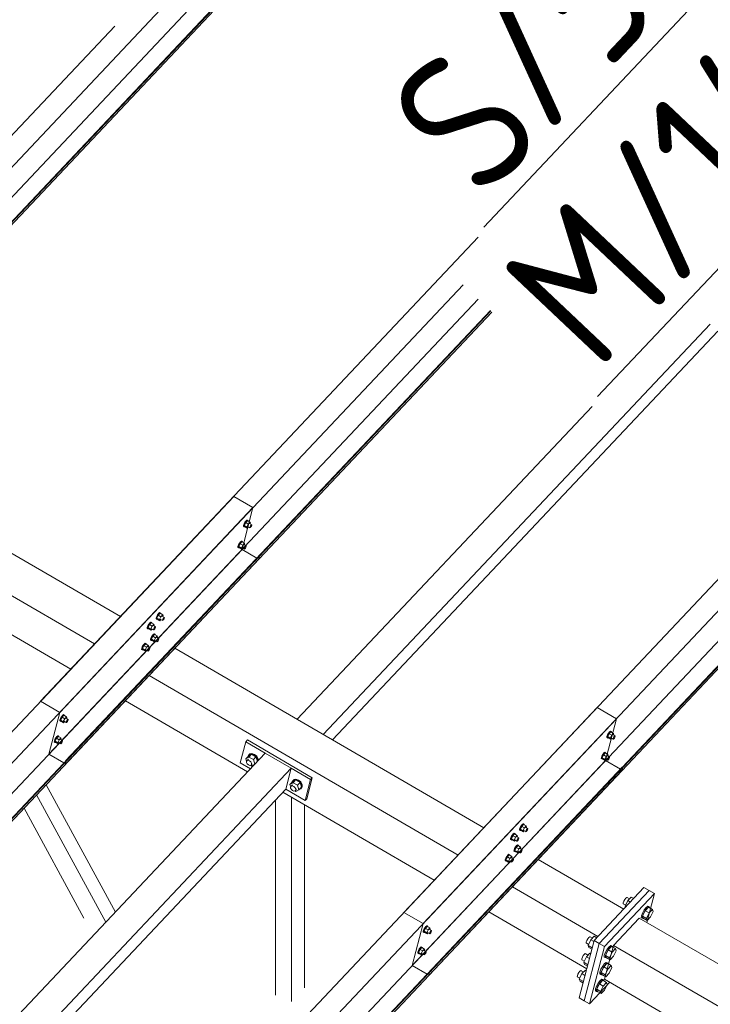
# Model space of a CAD drawing. Header units: millimetres. Extents: x -681 to 506, y -45 to 794.
# Tile 121 of 256: x -240 to -215, y 437 to 472. Entities that reach past the tile are written whole.
import ezdxf

# ---------------------------------------------------------------- set-up
doc = ezdxf.new("R2010")
doc.units = ezdxf.units.MM
doc.header["$LTSCALE"] = 0.6
doc.linetypes.add('XKITLINE00', pattern=[0])
for name, color, linetype, lineweight in [('Bolt', 7, 'Continuous', 0), ('Part', 2, 'Continuous', 0), ('PartMark', 3, 'Continuous', 0)]:
    doc.layers.add(name, color=color, linetype=linetype, lineweight=lineweight)
doc.styles.add('ISOCPEUR', font='ISOCPEUR.TTF')

msp = doc.modelspace()

# ---------------------------------------------------------------- linework, layer by layer
at = {"layer": 'Bolt', "color": 3, "linetype": 'XKITLINE00', "lineweight": 0}
for p, q in [((-232.158, 454.347), (-232.156, 454.382)), ((-232.158, 454.347), (-232.135, 454.333)), ((-232.135, 454.437), (-232.156, 454.382)), ((-232.101, 454.497), (-232.135, 454.437)), ((-232.135, 454.333), (-232.132, 454.369)), ((-232.118, 454.327), (-232.135, 454.333)), ((-232.132, 454.369), (-232.111, 454.424)), ((-232.076, 454.48), (-232.127, 454.375)), ((-232.034, 454.321), (-232.127, 454.375)), ((-232.127, 454.375), (-232.114, 454.337)), ((-232.109, 454.334), (-232.118, 454.327)), ((-232.114, 454.337), (-232.021, 454.283)), ((-232.111, 454.424), (-232.077, 454.484)), ((-232.063, 454.546), (-232.101, 454.497)), ((-232.077, 454.484), (-232.04, 454.533)), ((-232.013, 454.547), (-232.076, 454.48)), ((-231.983, 454.426), (-232.076, 454.48)), ((-232.031, 454.571), (-232.063, 454.546)), ((-232.04, 454.533), (-232.008, 454.557)), ((-232.034, 454.321), (-231.983, 454.426)), ((-232.034, 454.321), (-232.021, 454.283)), ((-232.015, 454.564), (-232.031, 454.571)), ((-232.021, 454.283), (-231.985, 454.321)), ((-232.015, 454.564), (-231.992, 454.551)), ((-232.013, 454.547), (-231.92, 454.493)), ((-232.008, 454.557), (-231.992, 454.551)), ((-232.006, 454.334), (-231.932, 454.29)), ((-231.992, 454.551), (-231.993, 454.535)), ((-231.92, 454.493), (-231.983, 454.426)), ((-231.934, 454.442), (-231.86, 454.399)), ((-231.932, 454.29), (-231.931, 454.308)), ((-231.924, 454.287), (-231.932, 454.29)), ((-231.931, 454.308), (-231.92, 454.336)), ((-231.908, 454.3), (-231.924, 454.287)), ((-231.907, 454.455), (-231.92, 454.493)), ((-231.92, 454.336), (-231.903, 454.366)), ((-231.918, 454.433), (-231.907, 454.455)), ((-231.889, 454.324), (-231.908, 454.3)), ((-231.903, 454.366), (-231.884, 454.39)), ((-231.872, 454.354), (-231.889, 454.324)), ((-231.884, 454.39), (-231.868, 454.402)), ((-231.861, 454.381), (-231.872, 454.354)), ((-231.868, 454.402), (-231.86, 454.399)), ((-231.86, 454.399), (-231.861, 454.381)), ((-232.356, 453.591), (-232.353, 453.627)), ((-232.356, 453.591), (-232.333, 453.578)), ((-232.332, 453.682), (-232.353, 453.627)), ((-232.333, 453.578), (-232.33, 453.613)), ((-232.316, 453.571), (-232.333, 453.578)), ((-232.298, 453.742), (-232.332, 453.682)), ((-232.33, 453.613), (-232.309, 453.668)), ((-232.274, 453.725), (-232.324, 453.619)), ((-232.231, 453.565), (-232.324, 453.619)), ((-232.324, 453.619), (-232.311, 453.581)), ((-232.307, 453.578), (-232.316, 453.571)), ((-232.311, 453.581), (-232.218, 453.527)), ((-232.309, 453.668), (-232.275, 453.728)), ((-232.26, 453.791), (-232.298, 453.742)), ((-232.275, 453.728), (-232.237, 453.777)), ((-232.21, 453.792), (-232.274, 453.725)), ((-232.181, 453.671), (-232.274, 453.725)), ((-232.229, 453.815), (-232.26, 453.791)), ((-232.237, 453.777), (-232.206, 453.802)), ((-232.231, 453.565), (-232.181, 453.671)), ((-232.231, 453.565), (-232.218, 453.527)), ((-232.212, 453.809), (-232.229, 453.815)), ((-232.218, 453.527), (-232.182, 453.565)), ((-232.212, 453.809), (-232.189, 453.795)), ((-232.21, 453.792), (-232.117, 453.738)), ((-232.206, 453.802), (-232.189, 453.795)), ((-232.204, 453.578), (-232.129, 453.535)), ((-232.189, 453.795), (-232.19, 453.78)), ((-232.117, 453.738), (-232.181, 453.671)), ((-232.132, 453.687), (-232.058, 453.644)), ((-232.129, 453.535), (-232.128, 453.553)), ((-232.128, 453.553), (-232.118, 453.58)), ((-232.118, 453.58), (-232.101, 453.61)), ((-232.105, 453.699), (-232.117, 453.738)), ((-232.115, 453.677), (-232.105, 453.699)), ((-232.087, 453.568), (-232.105, 453.544)), ((-232.101, 453.61), (-232.082, 453.635)), ((-232.07, 453.598), (-232.087, 453.568)), ((-232.082, 453.635), (-232.066, 453.647)), ((-232.059, 453.626), (-232.07, 453.598)), ((-232.066, 453.647), (-232.058, 453.644)), ((-232.058, 453.644), (-232.059, 453.626)), ((-232.121, 453.532), (-232.129, 453.535)), ((-232.105, 453.544), (-232.121, 453.532)), ((-235.262, 451.125), (-235.283, 451.07)), ((-235.228, 451.185), (-235.262, 451.125)), ((-235.26, 451.056), (-235.238, 451.111)), ((-235.203, 451.168), (-235.254, 451.063)), ((-235.238, 451.111), (-235.204, 451.171)), ((-235.19, 451.234), (-235.228, 451.185)), ((-235.204, 451.171), (-235.167, 451.22)), ((-235.14, 451.235), (-235.203, 451.168)), ((-235.11, 451.114), (-235.203, 451.168)), ((-235.158, 451.258), (-235.19, 451.234)), ((-235.167, 451.22), (-235.135, 451.245)), ((-235.161, 451.009), (-235.11, 451.114)), ((-235.142, 451.252), (-235.158, 451.258)), ((-235.142, 451.252), (-235.119, 451.238)), ((-235.14, 451.235), (-235.047, 451.181)), ((-235.135, 451.245), (-235.119, 451.238)), ((-235.119, 451.238), (-235.12, 451.223)), ((-235.047, 451.181), (-235.11, 451.114)), ((-235.062, 451.13), (-234.987, 451.087)), ((-235.034, 451.143), (-235.047, 451.181)), ((-235.045, 451.12), (-235.034, 451.143)), ((-235.011, 451.078), (-234.996, 451.09)), ((-234.996, 451.09), (-234.987, 451.087)), ((-234.987, 451.087), (-234.989, 451.069)), ((-235.602, 450.698), (-235.6, 450.734)), ((-235.579, 450.789), (-235.6, 450.734)), ((-235.545, 450.849), (-235.579, 450.789)), ((-235.577, 450.72), (-235.555, 450.776)), ((-235.52, 450.832), (-235.571, 450.727)), ((-235.555, 450.776), (-235.521, 450.836)), ((-235.507, 450.898), (-235.545, 450.849)), ((-235.521, 450.836), (-235.484, 450.884)), ((-235.457, 450.899), (-235.52, 450.832)), ((-235.427, 450.778), (-235.52, 450.832)), ((-235.475, 450.922), (-235.507, 450.898)), ((-235.484, 450.884), (-235.452, 450.909)), ((-235.478, 450.673), (-235.427, 450.778)), ((-235.459, 450.916), (-235.475, 450.922)), ((-235.459, 450.916), (-235.436, 450.902)), ((-235.457, 450.899), (-235.364, 450.845)), ((-235.452, 450.909), (-235.436, 450.902)), ((-235.436, 450.902), (-235.437, 450.887)), ((-235.364, 450.845), (-235.427, 450.778)), ((-235.379, 450.794), (-235.304, 450.751)), ((-235.351, 450.807), (-235.364, 450.845)), ((-235.362, 450.784), (-235.351, 450.807)), ((-235.347, 450.718), (-235.328, 450.742)), ((-235.328, 450.742), (-235.313, 450.754)), ((-235.306, 450.733), (-235.316, 450.706)), ((-235.313, 450.754), (-235.304, 450.751)), ((-235.304, 450.751), (-235.306, 450.733)), ((-235.285, 451.034), (-235.283, 451.07)), ((-235.285, 451.034), (-235.262, 451.021)), ((-235.262, 451.021), (-235.26, 451.056)), ((-235.245, 451.014), (-235.262, 451.021)), ((-235.161, 451.009), (-235.254, 451.063)), ((-235.254, 451.063), (-235.241, 451.024)), ((-235.236, 451.022), (-235.245, 451.014)), ((-235.241, 451.024), (-235.148, 450.97)), ((-235.161, 451.009), (-235.148, 450.97)), ((-235.148, 450.97), (-235.112, 451.009)), ((-235.133, 451.021), (-235.059, 450.978)), ((-235.059, 450.978), (-235.058, 450.996)), ((-235.051, 450.975), (-235.059, 450.978)), ((-235.058, 450.996), (-235.047, 451.023)), ((-235.035, 450.987), (-235.051, 450.975)), ((-235.047, 451.023), (-235.03, 451.053)), ((-235.016, 451.011), (-235.035, 450.987)), ((-235.03, 451.053), (-235.011, 451.078)), ((-234.999, 451.041), (-235.016, 451.011)), ((-234.989, 451.069), (-234.999, 451.041)), ((-235.602, 450.698), (-235.579, 450.685)), ((-235.579, 450.685), (-235.577, 450.72)), ((-235.562, 450.679), (-235.579, 450.685)), ((-235.478, 450.673), (-235.571, 450.727)), ((-235.571, 450.727), (-235.558, 450.688)), ((-235.553, 450.686), (-235.562, 450.679)), ((-235.558, 450.688), (-235.465, 450.634)), ((-235.478, 450.673), (-235.465, 450.634)), ((-235.465, 450.634), (-235.429, 450.673)), ((-235.425, 450.429), (-235.459, 450.369)), ((-235.401, 450.412), (-235.451, 450.307)), ((-235.45, 450.685), (-235.376, 450.642)), ((-235.436, 450.356), (-235.402, 450.416)), ((-235.387, 450.478), (-235.425, 450.429)), ((-235.402, 450.416), (-235.364, 450.465)), ((-235.337, 450.479), (-235.401, 450.412)), ((-235.308, 450.358), (-235.401, 450.412)), ((-235.356, 450.503), (-235.387, 450.478)), ((-235.376, 450.642), (-235.375, 450.66)), ((-235.368, 450.639), (-235.376, 450.642)), ((-235.375, 450.66), (-235.364, 450.688)), ((-235.352, 450.651), (-235.368, 450.639)), ((-235.364, 450.688), (-235.347, 450.718)), ((-235.364, 450.465), (-235.333, 450.489)), ((-235.339, 450.496), (-235.356, 450.503)), ((-235.333, 450.676), (-235.352, 450.651)), ((-235.339, 450.496), (-235.316, 450.483)), ((-235.337, 450.479), (-235.245, 450.425)), ((-235.316, 450.706), (-235.333, 450.676)), ((-235.333, 450.489), (-235.316, 450.483)), ((-235.316, 450.483), (-235.317, 450.467)), ((-235.245, 450.425), (-235.308, 450.358)), ((-235.232, 450.387), (-235.245, 450.425)), ((-235.242, 450.365), (-235.232, 450.387)), ((-235.776, 450.034), (-235.797, 449.978)), ((-235.742, 450.094), (-235.776, 450.034)), ((-235.718, 450.076), (-235.768, 449.971)), ((-235.753, 450.02), (-235.719, 450.08)), ((-235.704, 450.142), (-235.742, 450.094)), ((-235.719, 450.08), (-235.681, 450.129)), ((-235.654, 450.143), (-235.718, 450.076)), ((-235.625, 450.023), (-235.718, 450.076)), ((-235.673, 450.167), (-235.704, 450.142)), ((-235.681, 450.129), (-235.65, 450.153)), ((-235.656, 450.16), (-235.673, 450.167)), ((-235.656, 450.16), (-235.633, 450.147)), ((-235.654, 450.143), (-235.562, 450.089)), ((-235.65, 450.153), (-235.633, 450.147)), ((-235.633, 450.147), (-235.634, 450.132)), ((-235.562, 450.089), (-235.625, 450.023)), ((-235.576, 450.039), (-235.502, 449.995)), ((-235.549, 450.051), (-235.562, 450.089)), ((-235.559, 450.029), (-235.549, 450.051)), ((-235.483, 450.279), (-235.48, 450.314)), ((-235.483, 450.279), (-235.46, 450.265)), ((-235.459, 450.369), (-235.48, 450.314)), ((-235.46, 450.265), (-235.457, 450.301)), ((-235.443, 450.259), (-235.46, 450.265)), ((-235.457, 450.301), (-235.436, 450.356)), ((-235.358, 450.253), (-235.451, 450.307)), ((-235.451, 450.307), (-235.438, 450.269)), ((-235.434, 450.266), (-235.443, 450.259)), ((-235.438, 450.269), (-235.345, 450.215)), ((-235.358, 450.253), (-235.308, 450.358)), ((-235.358, 450.253), (-235.345, 450.215)), ((-235.345, 450.215), (-235.309, 450.253)), ((-235.331, 450.266), (-235.256, 450.222)), ((-235.259, 450.374), (-235.185, 450.331)), ((-235.256, 450.222), (-235.255, 450.24)), ((-235.248, 450.219), (-235.256, 450.222)), ((-235.255, 450.24), (-235.245, 450.268)), ((-235.232, 450.232), (-235.248, 450.219)), ((-235.245, 450.268), (-235.228, 450.298)), ((-235.214, 450.256), (-235.232, 450.232)), ((-235.228, 450.298), (-235.209, 450.322)), ((-235.197, 450.286), (-235.214, 450.256)), ((-235.209, 450.322), (-235.193, 450.334)), ((-235.186, 450.314), (-235.197, 450.286)), ((-235.193, 450.334), (-235.185, 450.331)), ((-235.185, 450.331), (-235.186, 450.314)), ((-235.8, 449.943), (-235.797, 449.978)), ((-235.8, 449.943), (-235.777, 449.929)), ((-235.777, 449.929), (-235.774, 449.965)), ((-235.76, 449.923), (-235.777, 449.929)), ((-235.774, 449.965), (-235.753, 450.02)), ((-235.675, 449.917), (-235.768, 449.971)), ((-235.768, 449.971), (-235.755, 449.933)), ((-235.751, 449.93), (-235.76, 449.923)), ((-235.755, 449.933), (-235.662, 449.879)), ((-235.675, 449.917), (-235.625, 450.023)), ((-235.675, 449.917), (-235.662, 449.879)), ((-235.662, 449.879), (-235.626, 449.917)), ((-235.648, 449.93), (-235.573, 449.887)), ((-235.573, 449.887), (-235.572, 449.904)), ((-235.565, 449.883), (-235.573, 449.887)), ((-235.572, 449.904), (-235.562, 449.932)), ((-235.549, 449.896), (-235.565, 449.883)), ((-235.562, 449.932), (-235.545, 449.962)), ((-235.531, 449.92), (-235.549, 449.896)), ((-235.545, 449.962), (-235.526, 449.986)), ((-235.514, 449.95), (-235.531, 449.92)), ((-235.526, 449.986), (-235.51, 449.999)), ((-235.503, 449.978), (-235.514, 449.95)), ((-235.51, 449.999), (-235.502, 449.995)), ((-235.502, 449.995), (-235.503, 449.978)), ((-238.634, 447.585), (-238.672, 447.537)), ((-238.648, 447.523), (-238.611, 447.572)), ((-238.584, 447.587), (-238.647, 447.52)), ((-238.603, 447.61), (-238.634, 447.585)), ((-238.611, 447.572), (-238.579, 447.596)), ((-238.586, 447.604), (-238.603, 447.61)), ((-238.586, 447.604), (-238.563, 447.59)), ((-238.584, 447.587), (-238.491, 447.533)), ((-238.579, 447.596), (-238.563, 447.59)), ((-238.563, 447.59), (-238.564, 447.575)), ((-238.729, 447.386), (-238.727, 447.421)), ((-238.729, 447.386), (-238.706, 447.372)), ((-238.706, 447.477), (-238.727, 447.421)), ((-238.672, 447.537), (-238.706, 447.477)), ((-238.706, 447.372), (-238.704, 447.408)), ((-238.69, 447.366), (-238.706, 447.372)), ((-238.704, 447.408), (-238.682, 447.463)), ((-238.647, 447.52), (-238.698, 447.414)), ((-238.605, 447.36), (-238.698, 447.414)), ((-238.698, 447.414), (-238.685, 447.376)), ((-238.68, 447.373), (-238.69, 447.366)), ((-238.685, 447.376), (-238.592, 447.322)), ((-238.682, 447.463), (-238.648, 447.523)), ((-238.554, 447.466), (-238.647, 447.52)), ((-238.605, 447.36), (-238.554, 447.466)), ((-238.605, 447.36), (-238.592, 447.322)), ((-238.592, 447.322), (-238.556, 447.36)), ((-238.577, 447.373), (-238.503, 447.33)), ((-238.491, 447.533), (-238.554, 447.466)), ((-238.506, 447.482), (-238.431, 447.439)), ((-238.503, 447.33), (-238.502, 447.348)), ((-238.495, 447.327), (-238.503, 447.33)), ((-238.502, 447.348), (-238.491, 447.375)), ((-238.479, 447.339), (-238.495, 447.327)), ((-238.478, 447.494), (-238.491, 447.533)), ((-238.491, 447.375), (-238.474, 447.405)), ((-238.489, 447.472), (-238.478, 447.494)), ((-238.46, 447.363), (-238.479, 447.339)), ((-238.474, 447.405), (-238.455, 447.43)), ((-238.443, 447.393), (-238.46, 447.363)), ((-238.455, 447.43), (-238.44, 447.442)), ((-238.433, 447.421), (-238.443, 447.393)), ((-238.44, 447.442), (-238.431, 447.439)), ((-238.431, 447.439), (-238.433, 447.421)), ((-219.127, 446.886), (-219.148, 446.831)), ((-219.093, 446.946), (-219.127, 446.886)), ((-219.124, 446.817), (-219.103, 446.873)), ((-219.068, 446.929), (-219.118, 446.824)), ((-219.103, 446.873), (-219.069, 446.933)), ((-219.055, 446.995), (-219.093, 446.946)), ((-219.069, 446.933), (-219.032, 446.981)), ((-219.005, 446.996), (-219.068, 446.929)), ((-218.975, 446.875), (-219.068, 446.929)), ((-219.023, 447.019), (-219.055, 446.995)), ((-219.032, 446.981), (-219, 447.006)), ((-219.026, 446.77), (-218.975, 446.875)), ((-219.007, 447.013), (-219.023, 447.019)), ((-219.007, 447.013), (-218.983, 446.999)), ((-219.005, 446.996), (-218.912, 446.942)), ((-219, 447.006), (-218.983, 446.999)), ((-218.983, 446.999), (-218.985, 446.984)), ((-218.912, 446.942), (-218.975, 446.875)), ((-218.926, 446.891), (-218.852, 446.848)), ((-218.899, 446.904), (-218.912, 446.942)), ((-218.91, 446.881), (-218.899, 446.904)), ((-238.927, 446.63), (-238.924, 446.666)), ((-238.927, 446.63), (-238.904, 446.617)), ((-238.903, 446.721), (-238.924, 446.666)), ((-238.904, 446.617), (-238.901, 446.652)), ((-238.887, 446.611), (-238.904, 446.617)), ((-238.869, 446.781), (-238.903, 446.721)), ((-238.901, 446.652), (-238.88, 446.708)), ((-238.845, 446.764), (-238.895, 446.659)), ((-238.802, 446.605), (-238.895, 446.659)), ((-238.895, 446.659), (-238.882, 446.62)), ((-238.878, 446.618), (-238.887, 446.611)), ((-238.882, 446.62), (-238.789, 446.567)), ((-238.88, 446.708), (-238.846, 446.768)), ((-238.831, 446.83), (-238.869, 446.781)), ((-238.846, 446.768), (-238.808, 446.816)), ((-238.782, 446.831), (-238.845, 446.764)), ((-238.752, 446.71), (-238.845, 446.764)), ((-238.8, 446.854), (-238.831, 446.83)), ((-238.808, 446.816), (-238.777, 446.841)), ((-238.802, 446.605), (-238.752, 446.71)), ((-238.802, 446.605), (-238.789, 446.567)), ((-238.783, 446.848), (-238.8, 446.854)), ((-238.789, 446.567), (-238.753, 446.605)), ((-238.783, 446.848), (-238.76, 446.835)), ((-238.782, 446.831), (-238.689, 446.777)), ((-238.777, 446.841), (-238.76, 446.835)), ((-238.775, 446.617), (-238.701, 446.574)), ((-238.76, 446.835), (-238.761, 446.819)), ((-238.689, 446.777), (-238.752, 446.71)), ((-238.703, 446.726), (-238.629, 446.683)), ((-238.701, 446.574), (-238.699, 446.592)), ((-238.692, 446.571), (-238.701, 446.574)), ((-238.699, 446.592), (-238.689, 446.62)), ((-238.677, 446.583), (-238.692, 446.571)), ((-238.676, 446.739), (-238.689, 446.777)), ((-238.689, 446.62), (-238.672, 446.65)), ((-238.686, 446.716), (-238.676, 446.739)), ((-238.658, 446.608), (-238.677, 446.583)), ((-238.672, 446.65), (-238.653, 446.674)), ((-238.641, 446.638), (-238.658, 446.608)), ((-238.653, 446.674), (-238.637, 446.686)), ((-238.63, 446.665), (-238.641, 446.638)), ((-238.637, 446.686), (-238.629, 446.683)), ((-238.629, 446.683), (-238.63, 446.665)), ((-219.15, 446.795), (-219.148, 446.831)), ((-219.15, 446.795), (-219.127, 446.782)), ((-219.127, 446.782), (-219.124, 446.817)), ((-219.11, 446.775), (-219.127, 446.782)), ((-219.026, 446.77), (-219.118, 446.824)), ((-219.118, 446.824), (-219.106, 446.785)), ((-219.101, 446.783), (-219.11, 446.775)), ((-219.106, 446.785), (-219.013, 446.731)), ((-219.026, 446.77), (-219.013, 446.731)), ((-219.013, 446.731), (-218.977, 446.77)), ((-218.998, 446.782), (-218.924, 446.739)), ((-218.924, 446.739), (-218.923, 446.757)), ((-218.916, 446.736), (-218.924, 446.739)), ((-218.923, 446.757), (-218.912, 446.784)), ((-218.9, 446.748), (-218.916, 446.736)), ((-218.912, 446.784), (-218.895, 446.814)), ((-218.881, 446.773), (-218.9, 446.748)), ((-218.895, 446.814), (-218.876, 446.839)), ((-218.864, 446.803), (-218.881, 446.773)), ((-218.876, 446.839), (-218.86, 446.851)), ((-218.853, 446.83), (-218.864, 446.803)), ((-218.86, 446.851), (-218.852, 446.848)), ((-218.852, 446.848), (-218.853, 446.83)), ((-231.99, 446.131), (-231.949, 446.188)), ((-231.869, 446.192), (-231.979, 446.125)), ((-231.961, 446.094), (-231.869, 446.192)), ((-231.949, 446.188), (-231.932, 446.206)), ((-231.949, 446.188), (-231.873, 446.203)), ((-231.855, 446.221), (-231.932, 446.206)), ((-231.873, 446.203), (-231.782, 446.171)), ((-231.708, 446.098), (-231.869, 446.192)), ((-231.764, 446.19), (-231.855, 446.221)), ((-231.782, 446.171), (-231.701, 446.103)), ((-231.683, 446.121), (-231.764, 446.19)), ((-219.29, 446.19), (-219.324, 446.13)), ((-219.266, 446.173), (-219.316, 446.068)), ((-219.301, 446.117), (-219.267, 446.177)), ((-219.252, 446.239), (-219.29, 446.19)), ((-219.267, 446.177), (-219.229, 446.226)), ((-219.202, 446.24), (-219.266, 446.173)), ((-219.173, 446.119), (-219.266, 446.173)), ((-219.221, 446.264), (-219.252, 446.239)), ((-219.229, 446.226), (-219.198, 446.25)), ((-219.204, 446.257), (-219.221, 446.264)), ((-219.204, 446.257), (-219.181, 446.244)), ((-219.202, 446.24), (-219.109, 446.186)), ((-219.198, 446.25), (-219.181, 446.244)), ((-219.181, 446.244), (-219.182, 446.229)), ((-219.109, 446.186), (-219.173, 446.119)), ((-219.097, 446.148), (-219.109, 446.186)), ((-232.071, 446.027), (-231.979, 446.125)), ((-232.071, 446.027), (-231.961, 446.094)), ((-232.045, 445.945), (-232.071, 446.027)), ((-232.05, 445.939), (-232.027, 445.97)), ((-232.047, 445.894), (-232.05, 445.939)), ((-232.02, 445.847), (-232.047, 445.894)), ((-232.027, 445.97), (-231.981, 446.018)), ((-232.027, 445.97), (-231.986, 445.978)), ((-231.976, 445.81), (-232.02, 445.847)), ((-231.989, 446.114), (-231.99, 446.131)), ((-231.986, 445.978), (-231.937, 445.961)), ((-231.927, 445.793), (-231.976, 445.81)), ((-231.8, 446.001), (-231.961, 446.094)), ((-231.937, 445.961), (-231.893, 445.924)), ((-231.886, 445.801), (-231.927, 445.793)), ((-231.893, 445.924), (-231.866, 445.876)), ((-231.886, 445.801), (-231.84, 445.849)), ((-231.864, 445.831), (-231.886, 445.801)), ((-231.866, 445.876), (-231.864, 445.831)), ((-231.86, 445.774), (-231.75, 445.841)), ((-231.8, 446.001), (-231.708, 446.098)), ((-231.75, 445.841), (-231.8, 446.001)), ((-231.657, 445.938), (-231.708, 446.098)), ((-231.701, 446.103), (-231.651, 446.015)), ((-231.634, 446.033), (-231.683, 446.121)), ((-231.651, 446.015), (-231.647, 445.949)), ((-231.63, 445.967), (-231.634, 446.033)), ((-219.348, 446.04), (-219.345, 446.075)), ((-219.348, 446.04), (-219.324, 446.026)), ((-219.324, 446.13), (-219.345, 446.075)), ((-219.324, 446.026), (-219.322, 446.062)), ((-219.308, 446.02), (-219.324, 446.026)), ((-219.322, 446.062), (-219.301, 446.117)), ((-219.223, 446.014), (-219.316, 446.068)), ((-219.316, 446.068), (-219.303, 446.03)), ((-219.299, 446.027), (-219.308, 446.02)), ((-219.303, 446.03), (-219.21, 445.976)), ((-219.223, 446.014), (-219.173, 446.119)), ((-219.223, 446.014), (-219.21, 445.976)), ((-219.21, 445.976), (-219.174, 446.014)), ((-219.196, 446.027), (-219.121, 445.984)), ((-219.124, 446.136), (-219.05, 446.092)), ((-219.121, 445.984), (-219.12, 446.001)), ((-219.113, 445.98), (-219.121, 445.984)), ((-219.12, 446.001), (-219.11, 446.029)), ((-219.097, 445.993), (-219.113, 445.98)), ((-219.11, 446.029), (-219.093, 446.059)), ((-219.107, 446.126), (-219.097, 446.148)), ((-219.078, 446.017), (-219.097, 445.993)), ((-219.093, 446.059), (-219.074, 446.083)), ((-219.061, 446.047), (-219.078, 446.017)), ((-219.074, 446.083), (-219.058, 446.096)), ((-219.051, 446.075), (-219.061, 446.047)), ((-219.058, 446.096), (-219.05, 446.092)), ((-219.05, 446.092), (-219.051, 446.075)), ((-231.901, 445.798), (-231.86, 445.774)), ((-230.492, 445.11), (-230.4, 445.208)), ((-230.492, 445.11), (-230.382, 445.177)), ((-230.466, 445.028), (-230.492, 445.11)), ((-230.448, 445.053), (-230.402, 445.101)), ((-230.411, 445.214), (-230.369, 445.271)), ((-230.41, 445.198), (-230.411, 445.214)), ((-230.29, 445.275), (-230.4, 445.208)), ((-230.382, 445.177), (-230.29, 445.275)), ((-230.382, 445.177), (-230.221, 445.084)), ((-230.369, 445.271), (-230.352, 445.289)), ((-230.369, 445.271), (-230.293, 445.286)), ((-230.276, 445.304), (-230.352, 445.289)), ((-230.293, 445.286), (-230.202, 445.254)), ((-230.129, 445.181), (-230.29, 445.275)), ((-230.185, 445.273), (-230.276, 445.304)), ((-230.221, 445.084), (-230.129, 445.181)), ((-230.202, 445.254), (-230.121, 445.186)), ((-230.104, 445.204), (-230.185, 445.273)), ((-230.078, 445.021), (-230.129, 445.181)), ((-230.121, 445.186), (-230.072, 445.098)), ((-230.054, 445.116), (-230.104, 445.204)), ((-230.072, 445.098), (-230.067, 445.015)), ((-230.05, 445.033), (-230.054, 445.116)), ((-230.47, 445.022), (-230.448, 445.053)), ((-230.467, 444.977), (-230.47, 445.022)), ((-230.441, 444.93), (-230.467, 444.977)), ((-230.448, 445.053), (-230.406, 445.061)), ((-230.397, 444.893), (-230.441, 444.93)), ((-230.406, 445.061), (-230.357, 445.044)), ((-230.348, 444.876), (-230.397, 444.893)), ((-230.357, 445.044), (-230.314, 445.007)), ((-230.307, 444.884), (-230.348, 444.876)), ((-230.321, 444.881), (-230.28, 444.857)), ((-230.314, 445.007), (-230.287, 444.959)), ((-230.307, 444.884), (-230.26, 444.933)), ((-230.284, 444.914), (-230.307, 444.884)), ((-230.287, 444.959), (-230.284, 444.914)), ((-230.28, 444.857), (-230.17, 444.924)), ((-230.17, 444.924), (-230.221, 445.084)), ((-230.17, 444.924), (-230.078, 445.021)), ((-230.108, 444.958), (-230.144, 444.952)), ((-230.067, 445.015), (-230.108, 444.958)), ((-230.108, 444.958), (-230.091, 444.977)), ((-230.091, 444.977), (-230.05, 445.033)), ((-222.15, 443.707), (-222.182, 443.682)), ((-222.159, 443.669), (-222.127, 443.693)), ((-222.134, 443.7), (-222.15, 443.707)), ((-222.134, 443.7), (-222.111, 443.687)), ((-222.127, 443.693), (-222.111, 443.687)), ((-222.499, 443.347), (-222.537, 443.298)), ((-222.449, 443.348), (-222.512, 443.281)), ((-222.467, 443.371), (-222.499, 443.347)), ((-222.476, 443.333), (-222.444, 443.358)), ((-222.451, 443.365), (-222.467, 443.371)), ((-222.451, 443.365), (-222.428, 443.351)), ((-222.449, 443.348), (-222.356, 443.294)), ((-222.444, 443.358), (-222.428, 443.351)), ((-222.428, 443.351), (-222.429, 443.336)), ((-222.277, 443.483), (-222.275, 443.518)), ((-222.277, 443.483), (-222.254, 443.469)), ((-222.254, 443.574), (-222.275, 443.518)), ((-222.22, 443.634), (-222.254, 443.574)), ((-222.254, 443.469), (-222.251, 443.505)), ((-222.237, 443.463), (-222.254, 443.469)), ((-222.251, 443.505), (-222.23, 443.56)), ((-222.195, 443.616), (-222.246, 443.511)), ((-222.153, 443.457), (-222.246, 443.511)), ((-222.246, 443.511), (-222.233, 443.473)), ((-222.228, 443.47), (-222.237, 443.463)), ((-222.233, 443.473), (-222.14, 443.419)), ((-222.23, 443.56), (-222.196, 443.62)), ((-222.182, 443.682), (-222.22, 443.634)), ((-222.196, 443.62), (-222.159, 443.669)), ((-222.132, 443.683), (-222.195, 443.616)), ((-222.102, 443.563), (-222.195, 443.616)), ((-222.153, 443.457), (-222.102, 443.563)), ((-222.153, 443.457), (-222.14, 443.419)), ((-222.14, 443.419), (-222.104, 443.457)), ((-222.132, 443.683), (-222.039, 443.63)), ((-222.125, 443.47), (-222.051, 443.427)), ((-222.111, 443.687), (-222.112, 443.672)), ((-222.039, 443.63), (-222.102, 443.563)), ((-222.053, 443.579), (-221.979, 443.536)), ((-222.051, 443.427), (-222.05, 443.444)), ((-222.043, 443.424), (-222.051, 443.427)), ((-222.05, 443.444), (-222.039, 443.472)), ((-222.027, 443.436), (-222.043, 443.424)), ((-222.026, 443.591), (-222.039, 443.63)), ((-222.039, 443.472), (-222.022, 443.502)), ((-222.037, 443.569), (-222.026, 443.591)), ((-222.008, 443.46), (-222.027, 443.436)), ((-222.022, 443.502), (-222.003, 443.526)), ((-221.991, 443.49), (-222.008, 443.46)), ((-222.003, 443.526), (-221.987, 443.539)), ((-221.98, 443.518), (-221.991, 443.49)), ((-221.987, 443.539), (-221.979, 443.536)), ((-221.979, 443.536), (-221.98, 443.518)), ((-222.594, 443.147), (-222.592, 443.183)), ((-222.594, 443.147), (-222.571, 443.134)), ((-222.571, 443.238), (-222.592, 443.183)), ((-222.537, 443.298), (-222.571, 443.238)), ((-222.571, 443.134), (-222.568, 443.169)), ((-222.554, 443.127), (-222.571, 443.134)), ((-222.568, 443.169), (-222.547, 443.224)), ((-222.512, 443.281), (-222.563, 443.175)), ((-222.47, 443.121), (-222.563, 443.175)), ((-222.563, 443.175), (-222.55, 443.137)), ((-222.545, 443.134), (-222.554, 443.127)), ((-222.55, 443.137), (-222.457, 443.083)), ((-222.547, 443.224), (-222.513, 443.284)), ((-222.513, 443.284), (-222.476, 443.333)), ((-222.419, 443.227), (-222.512, 443.281)), ((-222.47, 443.121), (-222.419, 443.227)), ((-222.47, 443.121), (-222.457, 443.083)), ((-222.457, 443.083), (-222.421, 443.121)), ((-222.442, 443.134), (-222.368, 443.091)), ((-222.356, 443.294), (-222.419, 443.227)), ((-222.371, 443.243), (-222.296, 443.2)), ((-222.368, 443.091), (-222.367, 443.109)), ((-222.36, 443.088), (-222.368, 443.091)), ((-222.367, 443.109), (-222.356, 443.136)), ((-222.344, 443.1), (-222.36, 443.088)), ((-222.343, 443.255), (-222.356, 443.294)), ((-222.356, 443.136), (-222.339, 443.166)), ((-222.354, 443.233), (-222.343, 443.255)), ((-222.325, 443.124), (-222.344, 443.1)), ((-222.339, 443.166), (-222.32, 443.191)), ((-222.308, 443.154), (-222.325, 443.124)), ((-222.32, 443.191), (-222.305, 443.203)), ((-222.297, 443.182), (-222.308, 443.154)), ((-222.305, 443.203), (-222.296, 443.2)), ((-222.296, 443.2), (-222.297, 443.182)), ((-222.475, 442.727), (-222.472, 442.763)), ((-222.475, 442.727), (-222.452, 442.714)), ((-222.451, 442.818), (-222.472, 442.763)), ((-222.452, 442.714), (-222.449, 442.749)), ((-222.435, 442.708), (-222.452, 442.714)), ((-222.417, 442.878), (-222.451, 442.818)), ((-222.449, 442.749), (-222.428, 442.805)), ((-222.393, 442.861), (-222.443, 442.756)), ((-222.35, 442.702), (-222.443, 442.756)), ((-222.443, 442.756), (-222.43, 442.717)), ((-222.426, 442.715), (-222.435, 442.708)), ((-222.43, 442.717), (-222.337, 442.663)), ((-222.428, 442.805), (-222.394, 442.865)), ((-222.379, 442.927), (-222.417, 442.878)), ((-222.394, 442.865), (-222.356, 442.913)), ((-222.329, 442.928), (-222.393, 442.861)), ((-222.3, 442.807), (-222.393, 442.861)), ((-222.348, 442.951), (-222.379, 442.927)), ((-222.356, 442.913), (-222.325, 442.938)), ((-222.35, 442.702), (-222.3, 442.807)), ((-222.35, 442.702), (-222.337, 442.663)), ((-222.331, 442.945), (-222.348, 442.951)), ((-222.337, 442.663), (-222.301, 442.702)), ((-222.331, 442.945), (-222.308, 442.931)), ((-222.329, 442.928), (-222.236, 442.874)), ((-222.325, 442.938), (-222.308, 442.931)), ((-222.323, 442.714), (-222.248, 442.671)), ((-222.308, 442.931), (-222.309, 442.916)), ((-222.236, 442.874), (-222.3, 442.807)), ((-222.251, 442.823), (-222.177, 442.78)), ((-222.248, 442.671), (-222.247, 442.689)), ((-222.24, 442.668), (-222.248, 442.671)), ((-222.247, 442.689), (-222.237, 442.717)), ((-222.224, 442.68), (-222.24, 442.668)), ((-222.237, 442.717), (-222.22, 442.747)), ((-222.224, 442.836), (-222.236, 442.874)), ((-222.234, 442.813), (-222.224, 442.836)), ((-222.205, 442.705), (-222.224, 442.68)), ((-222.22, 442.747), (-222.201, 442.771)), ((-222.189, 442.735), (-222.205, 442.705)), ((-222.201, 442.771), (-222.185, 442.783)), ((-222.178, 442.762), (-222.189, 442.735)), ((-222.185, 442.783), (-222.177, 442.78)), ((-222.177, 442.78), (-222.178, 442.762)), ((-222.792, 442.392), (-222.789, 442.427)), ((-222.792, 442.392), (-222.769, 442.378)), ((-222.768, 442.482), (-222.789, 442.427)), ((-222.769, 442.378), (-222.766, 442.414)), ((-222.752, 442.372), (-222.769, 442.378)), ((-222.734, 442.542), (-222.768, 442.482)), ((-222.766, 442.414), (-222.745, 442.469)), ((-222.71, 442.525), (-222.76, 442.42)), ((-222.667, 442.366), (-222.76, 442.42)), ((-222.76, 442.42), (-222.747, 442.382)), ((-222.743, 442.379), (-222.752, 442.372)), ((-222.747, 442.382), (-222.654, 442.328)), ((-222.745, 442.469), (-222.711, 442.529)), ((-222.696, 442.591), (-222.734, 442.542)), ((-222.711, 442.529), (-222.673, 442.578)), ((-222.646, 442.592), (-222.71, 442.525)), ((-222.617, 442.471), (-222.71, 442.525)), ((-222.665, 442.615), (-222.696, 442.591)), ((-222.673, 442.578), (-222.642, 442.602)), ((-222.667, 442.366), (-222.617, 442.471)), ((-222.667, 442.366), (-222.654, 442.328)), ((-222.648, 442.609), (-222.665, 442.615)), ((-222.654, 442.328), (-222.618, 442.366)), ((-222.648, 442.609), (-222.625, 442.596)), ((-222.646, 442.592), (-222.554, 442.538)), ((-222.642, 442.602), (-222.625, 442.596)), ((-222.64, 442.379), (-222.565, 442.335)), ((-222.625, 442.596), (-222.626, 442.58)), ((-222.554, 442.538), (-222.617, 442.471)), ((-222.568, 442.487), (-222.494, 442.444)), ((-222.565, 442.335), (-222.564, 442.353)), ((-222.557, 442.332), (-222.565, 442.335)), ((-222.564, 442.353), (-222.554, 442.381)), ((-222.541, 442.344), (-222.557, 442.332)), ((-222.541, 442.5), (-222.554, 442.538)), ((-222.554, 442.381), (-222.537, 442.411)), ((-222.551, 442.478), (-222.541, 442.5)), ((-222.523, 442.369), (-222.541, 442.344)), ((-222.537, 442.411), (-222.518, 442.435)), ((-222.506, 442.399), (-222.523, 442.369)), ((-222.518, 442.435), (-222.502, 442.447)), ((-222.495, 442.426), (-222.506, 442.399)), ((-222.502, 442.447), (-222.494, 442.444)), ((-222.494, 442.444), (-222.495, 442.426)), ((-218.563, 440.886), (-218.565, 440.85)), ((-218.542, 440.941), (-218.563, 440.886)), ((-218.508, 441.001), (-218.542, 440.941)), ((-218.47, 441.049), (-218.508, 441.001)), ((-218.493, 440.762), (-218.397, 440.961)), ((-218.439, 441.074), (-218.47, 441.049)), ((-218.422, 441.068), (-218.439, 441.074)), ((-218.422, 441.068), (-218.341, 441.021)), ((-218.277, 441.088), (-218.397, 440.961)), ((-218.397, 440.961), (-218.307, 440.909)), ((-218.277, 441.088), (-218.187, 441.036)), ((-218.565, 440.85), (-218.475, 440.798)), ((-218.48, 440.725), (-218.493, 440.762)), ((-218.493, 440.762), (-218.462, 440.744)), ((-217.813, 440.626), (-217.876, 440.516)), ((-217.775, 440.6), (-217.87, 440.4)), ((-217.838, 440.494), (-217.776, 440.604)), ((-217.744, 440.715), (-217.813, 440.626)), ((-217.776, 440.604), (-217.707, 440.694)), ((-217.655, 440.727), (-217.775, 440.6)), ((-217.775, 440.6), (-217.635, 440.519)), ((-217.687, 440.76), (-217.744, 440.715)), ((-217.731, 440.32), (-217.635, 440.519)), ((-217.707, 440.694), (-217.649, 440.738)), ((-217.656, 440.748), (-217.687, 440.76)), ((-217.656, 440.748), (-217.619, 440.727)), ((-217.655, 440.727), (-217.516, 440.646)), ((-217.649, 440.738), (-217.619, 440.727)), ((-217.635, 440.519), (-217.516, 440.646)), ((-217.619, 440.727), (-217.62, 440.707)), ((-217.491, 440.573), (-217.587, 440.374)), ((-217.516, 440.646), (-217.491, 440.573)), ((-217.914, 440.415), (-217.919, 440.349)), ((-217.919, 440.349), (-217.882, 440.328)), ((-217.876, 440.516), (-217.914, 440.415)), ((-217.882, 440.328), (-217.877, 440.393)), ((-217.851, 440.316), (-217.882, 440.328)), ((-217.877, 440.393), (-217.838, 440.494)), ((-217.87, 440.4), (-217.846, 440.328)), ((-217.87, 440.4), (-217.731, 440.32)), ((-217.84, 440.325), (-217.851, 440.316)), ((-217.846, 440.328), (-217.706, 440.247)), ((-217.706, 440.247), (-217.731, 440.32)), ((-217.587, 440.374), (-217.706, 440.247)), ((-225.721, 439.835), (-225.719, 439.87)), ((-225.721, 439.835), (-225.698, 439.821)), ((-225.698, 439.925), (-225.719, 439.87)), ((-225.664, 439.985), (-225.698, 439.925)), ((-225.698, 439.821), (-225.696, 439.857)), ((-225.681, 439.815), (-225.698, 439.821)), ((-225.696, 439.857), (-225.674, 439.912)), ((-225.639, 439.968), (-225.69, 439.863)), ((-225.597, 439.809), (-225.69, 439.863)), ((-225.69, 439.863), (-225.677, 439.825)), ((-225.672, 439.822), (-225.681, 439.815)), ((-225.677, 439.825), (-225.584, 439.771)), ((-225.674, 439.912), (-225.64, 439.972)), ((-225.626, 440.034), (-225.664, 439.985)), ((-225.64, 439.972), (-225.603, 440.021)), ((-225.576, 440.035), (-225.639, 439.968)), ((-225.546, 439.914), (-225.639, 439.968)), ((-225.594, 440.059), (-225.626, 440.034)), ((-225.603, 440.021), (-225.571, 440.045)), ((-225.597, 439.809), (-225.546, 439.914)), ((-225.578, 440.052), (-225.594, 440.059)), ((-225.578, 440.052), (-225.555, 440.039)), ((-225.576, 440.035), (-225.483, 439.981)), ((-225.571, 440.045), (-225.555, 440.039)), ((-225.569, 439.822), (-225.495, 439.778)), ((-225.555, 440.039), (-225.556, 440.023)), ((-225.483, 439.981), (-225.546, 439.914)), ((-225.498, 439.93), (-225.423, 439.887)), ((-225.494, 439.796), (-225.483, 439.824)), ((-225.47, 439.943), (-225.483, 439.981)), ((-225.483, 439.824), (-225.466, 439.854)), ((-225.481, 439.921), (-225.47, 439.943)), ((-225.466, 439.854), (-225.447, 439.878)), ((-225.435, 439.842), (-225.452, 439.812)), ((-225.447, 439.878), (-225.432, 439.89)), ((-225.425, 439.87), (-225.435, 439.842)), ((-225.432, 439.89), (-225.423, 439.887)), ((-225.423, 439.887), (-225.425, 439.87)), ((-225.597, 439.809), (-225.584, 439.771)), ((-225.584, 439.771), (-225.548, 439.809)), ((-225.495, 439.778), (-225.494, 439.796)), ((-225.487, 439.775), (-225.495, 439.778)), ((-225.471, 439.788), (-225.487, 439.775)), ((-225.452, 439.812), (-225.471, 439.788)), ((-219.889, 439.481), (-219.891, 439.446)), ((-219.867, 439.536), (-219.889, 439.481)), ((-219.834, 439.596), (-219.867, 439.536)), ((-219.796, 439.645), (-219.834, 439.596)), ((-219.723, 439.557), (-219.818, 439.357)), ((-219.764, 439.67), (-219.796, 439.645)), ((-219.748, 439.663), (-219.764, 439.67)), ((-219.748, 439.663), (-219.667, 439.616)), ((-219.603, 439.684), (-219.723, 439.557)), ((-219.723, 439.557), (-219.616, 439.495)), ((-219.603, 439.684), (-219.513, 439.631)), ((-225.919, 439.079), (-225.916, 439.115)), ((-225.895, 439.17), (-225.916, 439.115)), ((-225.861, 439.23), (-225.895, 439.17)), ((-225.893, 439.101), (-225.872, 439.156)), ((-225.837, 439.213), (-225.887, 439.107)), ((-225.872, 439.156), (-225.838, 439.216)), ((-225.823, 439.279), (-225.861, 439.23)), ((-225.838, 439.216), (-225.8, 439.265)), ((-225.773, 439.28), (-225.837, 439.213)), ((-225.744, 439.159), (-225.837, 439.213)), ((-225.792, 439.303), (-225.823, 439.279)), ((-225.8, 439.265), (-225.769, 439.29)), ((-225.794, 439.054), (-225.744, 439.159)), ((-225.775, 439.297), (-225.792, 439.303)), ((-225.775, 439.297), (-225.752, 439.283)), ((-225.773, 439.28), (-225.681, 439.226)), ((-225.769, 439.29), (-225.752, 439.283)), ((-225.752, 439.283), (-225.753, 439.268)), ((-225.681, 439.226), (-225.744, 439.159)), ((-225.695, 439.175), (-225.621, 439.132)), ((-225.668, 439.187), (-225.681, 439.226)), ((-225.678, 439.165), (-225.668, 439.187)), ((-225.664, 439.098), (-225.645, 439.123)), ((-225.645, 439.123), (-225.629, 439.135)), ((-225.622, 439.114), (-225.633, 439.086)), ((-225.629, 439.135), (-225.621, 439.132)), ((-225.621, 439.132), (-225.622, 439.114)), ((-219.891, 439.446), (-219.801, 439.393)), ((-219.818, 439.357), (-219.794, 439.285)), ((-219.818, 439.357), (-219.674, 439.274)), ((-219.794, 439.285), (-219.688, 439.223)), ((-219.201, 439.111), (-219.24, 439.01)), ((-219.139, 439.221), (-219.201, 439.111)), ((-219.1, 439.196), (-219.196, 438.996)), ((-219.164, 439.09), (-219.102, 439.2)), ((-219.07, 439.311), (-219.139, 439.221)), ((-219.102, 439.2), (-219.033, 439.289)), ((-218.981, 439.322), (-219.1, 439.196)), ((-219.1, 439.196), (-218.961, 439.115)), ((-219.012, 439.356), (-219.07, 439.311)), ((-219.057, 438.915), (-218.961, 439.115)), ((-219.033, 439.289), (-218.975, 439.334)), ((-218.982, 439.344), (-219.012, 439.356)), ((-218.982, 439.344), (-218.945, 439.322)), ((-218.981, 439.322), (-218.841, 439.242)), ((-218.975, 439.334), (-218.945, 439.322)), ((-218.961, 439.115), (-218.841, 439.242)), ((-218.945, 439.322), (-218.946, 439.302)), ((-218.817, 439.169), (-218.912, 438.97)), ((-218.841, 439.242), (-218.817, 439.169)), ((-225.919, 439.079), (-225.896, 439.066)), ((-225.896, 439.066), (-225.893, 439.101)), ((-225.879, 439.059), (-225.896, 439.066)), ((-225.794, 439.054), (-225.887, 439.107)), ((-225.887, 439.107), (-225.874, 439.069)), ((-225.87, 439.067), (-225.879, 439.059)), ((-225.874, 439.069), (-225.781, 439.015)), ((-225.794, 439.054), (-225.781, 439.015)), ((-225.781, 439.015), (-225.745, 439.054)), ((-225.767, 439.066), (-225.692, 439.023)), ((-225.692, 439.023), (-225.691, 439.041)), ((-225.684, 439.02), (-225.692, 439.023)), ((-225.691, 439.041), (-225.681, 439.068)), ((-225.668, 439.032), (-225.684, 439.02)), ((-225.681, 439.068), (-225.664, 439.098)), ((-225.65, 439.056), (-225.668, 439.032)), ((-225.633, 439.086), (-225.65, 439.056)), ((-220.047, 438.877), (-220.049, 438.841)), ((-220.049, 438.841), (-219.959, 438.789)), ((-220.025, 438.932), (-220.047, 438.877)), ((-219.991, 438.992), (-220.025, 438.932)), ((-219.954, 439.041), (-219.991, 438.992)), ((-219.881, 438.952), (-219.976, 438.753)), ((-219.922, 439.065), (-219.954, 439.041)), ((-219.906, 439.059), (-219.922, 439.065)), ((-219.906, 439.059), (-219.825, 439.012)), ((-219.761, 439.079), (-219.881, 438.952)), ((-219.881, 438.952), (-219.774, 438.891)), ((-219.761, 439.079), (-219.73, 439.061)), ((-219.24, 439.01), (-219.245, 438.945)), ((-219.245, 438.945), (-219.208, 438.924)), ((-219.208, 438.924), (-219.203, 438.989)), ((-219.177, 438.912), (-219.208, 438.924)), ((-219.203, 438.989), (-219.164, 439.09)), ((-219.196, 438.996), (-219.172, 438.924)), ((-219.196, 438.996), (-219.057, 438.915)), ((-219.166, 438.92), (-219.177, 438.912)), ((-219.172, 438.924), (-219.032, 438.843)), ((-219.032, 438.843), (-219.057, 438.915)), ((-218.912, 438.97), (-219.032, 438.843)), ((-220.112, 438.436), (-220.149, 438.388)), ((-220.08, 438.461), (-220.112, 438.436)), ((-220.064, 438.454), (-220.08, 438.461)), ((-220.064, 438.454), (-219.983, 438.407)), ((-219.919, 438.475), (-220.039, 438.348)), ((-219.976, 438.753), (-219.952, 438.68)), ((-219.976, 438.753), (-219.832, 438.669)), ((-219.952, 438.68), (-219.846, 438.619)), ((-219.919, 438.475), (-219.888, 438.457)), ((-219.398, 438.406), (-219.403, 438.341)), ((-219.359, 438.507), (-219.398, 438.406)), ((-219.361, 438.384), (-219.322, 438.485)), ((-219.297, 438.617), (-219.359, 438.507)), ((-219.258, 438.591), (-219.354, 438.392)), ((-219.322, 438.485), (-219.26, 438.595)), ((-219.228, 438.706), (-219.297, 438.617)), ((-219.26, 438.595), (-219.191, 438.685)), ((-219.139, 438.718), (-219.258, 438.591)), ((-219.258, 438.591), (-219.119, 438.51)), ((-219.17, 438.751), (-219.228, 438.706)), ((-219.215, 438.311), (-219.119, 438.51)), ((-219.191, 438.685), (-219.133, 438.73)), ((-219.14, 438.74), (-219.17, 438.751)), ((-219.14, 438.74), (-219.103, 438.718)), ((-219.139, 438.718), (-218.999, 438.637)), ((-219.133, 438.73), (-219.103, 438.718)), ((-219.119, 438.51), (-218.999, 438.637)), ((-219.103, 438.718), (-219.104, 438.698)), ((-218.975, 438.565), (-219.07, 438.365)), ((-218.999, 438.637), (-218.975, 438.565)), ((-220.205, 438.272), (-220.207, 438.237)), ((-220.207, 438.237), (-220.117, 438.185)), ((-220.183, 438.328), (-220.205, 438.272)), ((-220.149, 438.388), (-220.183, 438.328)), ((-220.039, 438.348), (-220.134, 438.149)), ((-220.134, 438.149), (-220.11, 438.076)), ((-220.134, 438.149), (-219.99, 438.065)), ((-220.11, 438.076), (-220.003, 438.014)), ((-220.039, 438.348), (-219.932, 438.286)), ((-219.386, 438.102), (-219.455, 438.012)), ((-219.418, 437.991), (-219.349, 438.08)), ((-219.297, 438.114), (-219.416, 437.987)), ((-219.403, 438.341), (-219.366, 438.319)), ((-219.328, 438.147), (-219.386, 438.102)), ((-219.366, 438.319), (-219.361, 438.384)), ((-219.335, 438.307), (-219.366, 438.319)), ((-219.354, 438.392), (-219.33, 438.319)), ((-219.354, 438.392), (-219.215, 438.311)), ((-219.349, 438.08), (-219.291, 438.125)), ((-219.324, 438.316), (-219.335, 438.307)), ((-219.33, 438.319), (-219.19, 438.238)), ((-219.298, 438.135), (-219.328, 438.147)), ((-219.298, 438.135), (-219.261, 438.114)), ((-219.297, 438.114), (-219.157, 438.033)), ((-219.291, 438.125), (-219.261, 438.114)), ((-219.261, 438.114), (-219.262, 438.093)), ((-219.19, 438.238), (-219.215, 438.311)), ((-219.07, 438.365), (-219.19, 438.238)), ((-219.556, 437.801), (-219.561, 437.736)), ((-219.561, 437.736), (-219.524, 437.715)), ((-219.517, 437.902), (-219.556, 437.801)), ((-219.524, 437.715), (-219.519, 437.78)), ((-219.493, 437.703), (-219.524, 437.715)), ((-219.519, 437.78), (-219.48, 437.881)), ((-219.455, 438.012), (-219.517, 437.902)), ((-219.416, 437.987), (-219.512, 437.787)), ((-219.512, 437.787), (-219.488, 437.715)), ((-219.512, 437.787), (-219.373, 437.706)), ((-219.482, 437.712), (-219.493, 437.703)), ((-219.488, 437.715), (-219.348, 437.634)), ((-219.48, 437.881), (-219.418, 437.991)), ((-219.416, 437.987), (-219.277, 437.906)), ((-219.373, 437.706), (-219.277, 437.906)), ((-219.348, 437.634), (-219.373, 437.706)), ((-219.228, 437.761), (-219.348, 437.634)), ((-219.277, 437.906), (-219.157, 438.033)), ((-219.133, 437.96), (-219.228, 437.761)), ((-219.157, 438.033), (-219.133, 437.96))]:
    msp.add_line(p, q, dxfattribs=at)
at = {"layer": 'Part', "color": 2, "linetype": 'XKITLINE00', "lineweight": 0}
for p, q in [((-251.74, 455.241), (-212.544, 496.76)), ((-212.935, 495.264), (-252.131, 453.745)), ((-251.54, 453.384), (-212.344, 494.904)), ((-212.333, 495.028), (-251.529, 453.508)), ((-212.314, 495.018), (-251.511, 453.498)), ((-225.724, 440.138), (-186.528, 481.658)), ((-186.919, 480.162), (-226.115, 438.642)), ((-225.524, 438.282), (-186.328, 479.802)), ((-186.317, 479.926), (-225.513, 438.406)), ((-186.298, 479.915), (-225.494, 438.395)), ((-236.76, 472.236), (-252.427, 455.64)), ((-223.752, 464.684), (-239.419, 448.088)), ((-238.732, 447.689), (-224.294, 462.983)), ((-223.754, 462.473), (-239.123, 446.193)), ((-238.532, 445.833), (-223.262, 462.008)), ((-223.318, 462.061), (-238.521, 445.957)), ((-223.303, 462.047), (-238.503, 445.946)), ((-229.307, 446.905), (-215.454, 461.579)), ((-228.974, 446.712), (-215.182, 461.322)), ((-230.236, 447.445), (-219.68, 458.626)), ((-247.621, 457.536), (-236.561, 451.116)), ((-210.744, 457.133), (-226.411, 440.537)), ((-248.543, 456.559), (-237.483, 450.139)), ((-249.392, 455.66), (-238.332, 449.24)), ((-232.502, 455.415), (-248.169, 438.82)), ((-232.502, 455.415), (-231.815, 455.016)), ((-246.647, 439.305), (-231.815, 455.016)), ((-231.815, 455.016), (-232.206, 453.52)), ((-232.206, 453.52), (-246.107, 438.796)), ((-231.604, 453.284), (-245.671, 438.384)), ((-231.586, 453.273), (-245.655, 438.37)), ((-231.673, 453.211), (-232.206, 453.52)), ((-231.615, 453.16), (-231.586, 453.273)), ((-231.586, 453.273), (-231.604, 453.284)), ((-245.614, 438.331), (-231.615, 453.16)), ((-234.613, 449.985), (-223.553, 443.565)), ((-235.535, 449.008), (-224.475, 442.588)), ((-239.419, 448.088), (-238.732, 447.689)), ((-236.384, 448.109), (-232.007, 445.568)), ((-238.732, 447.689), (-239.123, 446.193)), ((-219.494, 447.864), (-235.161, 431.268)), ((-219.494, 447.864), (-218.807, 447.465)), ((-258.003, 405.945), (-218.807, 447.465)), ((-218.807, 447.465), (-219.198, 445.969)), ((-232.271, 445.888), (-232.074, 446.643)), ((-232.016, 446.705), (-232.074, 446.643)), ((-232.074, 446.643), (-231.375, 446.238)), ((-229.693, 445.356), (-232.016, 446.705)), ((-242.032, 434.949), (-231.374, 446.238)), ((-239.123, 446.193), (-238.59, 445.884)), ((-230.445, 445.699), (-231.374, 446.238)), ((-219.198, 445.969), (-258.394, 404.449)), ((-238.503, 445.946), (-238.532, 445.833)), ((-238.521, 445.957), (-238.503, 445.946)), ((-232.271, 445.888), (-231.905, 445.675)), ((-218.665, 445.66), (-219.198, 445.969)), ((-257.803, 404.089), (-218.607, 445.609)), ((-218.596, 445.733), (-257.792, 404.213)), ((-218.577, 445.722), (-257.774, 404.202)), ((-239.871, 435.714), (-230.445, 445.699)), ((-230.643, 444.943), (-230.445, 445.699)), ((-230.445, 445.698), (-229.751, 445.295)), ((-218.607, 445.609), (-218.577, 445.722)), ((-218.577, 445.722), (-218.596, 445.733)), ((-236.742, 440.552), (-239.219, 445.106)), ((-229.751, 445.295), (-229.949, 444.54)), ((-229.891, 444.601), (-229.693, 445.356)), ((-229.693, 445.356), (-229.751, 445.295)), ((-239.598, 435.457), (-230.643, 444.943)), ((-230.745, 444.835), (-225.324, 441.689)), ((-230.643, 444.943), (-229.949, 444.54)), ((-237.088, 440.186), (-239.564, 444.74)), ((-231.008, 437.573), (-231.008, 444.556)), ((-230.438, 437.351), (-230.438, 444.657)), ((-229.949, 444.54), (-229.891, 444.601)), ((-237.873, 440.335), (-240.011, 444.266)), ((-229.977, 437.84), (-229.977, 444.39)), ((-221.605, 442.434), (-218.544, 440.657)), ((-222.527, 441.457), (-219.466, 439.68)), ((-217.82, 441.424), (-219.607, 439.532)), ((-217.634, 441.317), (-219.421, 439.424)), ((-217.634, 441.317), (-219.421, 439.424)), ((-217.82, 441.424), (-217.634, 441.317)), ((-217.634, 441.317), (-217.448, 441.209)), ((-217.448, 441.209), (-219.235, 439.316)), ((-217.448, 441.209), (-217.718, 440.178)), ((-226.411, 440.537), (-225.724, 440.138)), ((-223.376, 440.557), (-219.871, 438.523)), ((-218.912, 439.358), (-217.989, 440.335)), ((-217.989, 440.335), (-210.545, 436.014)), ((-225.724, 440.138), (-226.115, 438.642)), ((-220.142, 437.485), (-219.607, 439.532)), ((-219.607, 439.532), (-219.421, 439.424)), ((-219.421, 439.424), (-219.956, 437.377)), ((-219.956, 437.377), (-219.421, 439.424)), ((-219.235, 439.316), (-219.77, 437.269)), ((-219.421, 439.424), (-219.235, 439.316)), ((-219.228, 438.149), (-218.912, 439.358)), ((-218.912, 439.358), (-211.467, 435.037)), ((-226.115, 438.642), (-225.582, 438.333)), ((-225.513, 438.406), (-225.494, 438.395)), ((-225.494, 438.395), (-225.524, 438.282)), ((-219.228, 438.149), (-212.316, 434.137)), ((-219.77, 437.269), (-219.041, 438.041)), ((-220.142, 437.485), (-219.956, 437.377)), ((-219.956, 437.377), (-219.77, 437.269))]:
    msp.add_line(p, q, dxfattribs=at)
at = {"layer": 'PartMark', "color": 1, "linetype": 'XKITLINE00', "lineweight": 0}
for p, q in [((-223.551, 465.044), (-216.238, 472.79)), ((-219.478, 458.986), (-210.1, 468.92))]:
    msp.add_line(p, q, dxfattribs=at)

# ---------------------------------------------------------------- texts
at = {"layer": 'PartMark', "color": 1, "style": 'ISOCPEUR', "width": 0.85}
for s, p in [('S/5', (-223.575, 465.892)), ('M/14', (-219.503, 459.834))]:
    msp.add_text(s, height=5, rotation=46.6502, dxfattribs=at).set_placement(p)

doc.saveas('drawing.dxf')
